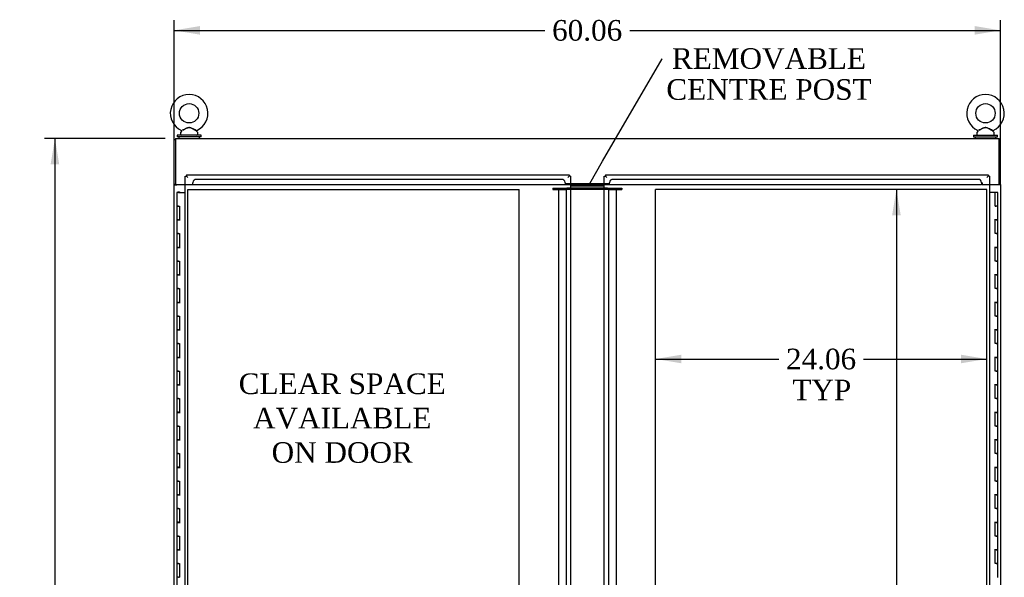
# Model space of a CAD drawing. Header units: inches. Extents: x 1 to 359, y -2 to 239.
# Tile 36 of 79: x 68 to 140, y 121 to 162. Entities that reach past the tile are written whole.
import ezdxf
from ezdxf import colors
from ezdxf.entities.mleader import LeaderData, LeaderLine
from ezdxf.enums import TextEntityAlignment as Align
from ezdxf.lldxf.tags import DXFTag
from ezdxf.math import Vec2, Vec3

# ---------------------------------------------------------------- set-up
doc = ezdxf.new("R2010")
doc.units = ezdxf.units.IN
doc.header["$MEASUREMENT"] = 0
for name, color, linetype in [('COM54746-60', 7, 'Continuous'), ('COM70098', 7, 'Continuous'), ('COM70739-9', 7, 'Continuous'), ('COM71195-7', 7, 'Continuous'), ('COM71196-7', 7, 'Continuous'), ('COM71298-2', 7, 'Continuous'), ('COM71300-2', 7, 'Continuous'), ('COM71301-2', 7, 'Continuous'), ('Default', 7, 'Continuous'), ('DV1_Default', 7, 'Continuous'), ('GSK87756', 7, 'Continuous'), ('SCS86414', 7, 'Continuous'), ('WAF25377', 7, 'Continuous'), ('WAM254785', 7, 'Continuous')]:
    doc.layers.add(name, color=color, linetype=linetype)
doc.styles.add('SEACAD_Times_New_Roman', font='times.ttf')
tags = doc.linetypes.add('HIDDEN2', pattern=[0.1875, 0.125, -0.0625]).pattern_tags.tags
tags[6:7] = [DXFTag(74, 4), DXFTag(75, 0), DXFTag(340, '0'), DXFTag(46, 0.0), DXFTag(50, 0.0), DXFTag(44, 0.0), DXFTag(45, 0.0)]
tags[4:5] = [DXFTag(74, 4), DXFTag(75, 0), DXFTag(340, '0'), DXFTag(46, 0.0), DXFTag(50, 0.0), DXFTag(44, 0.0), DXFTag(45, 0.0)]
tags = doc.linetypes.add('PHANTOM2', pattern=[1.25, 0.625, -0.125, 0.125, -0.125, 0.125, -0.125]).pattern_tags.tags
tags[14:15] = [DXFTag(74, 4), DXFTag(75, 0), DXFTag(340, '0'), DXFTag(46, 0.0), DXFTag(50, 0.0), DXFTag(44, 0.0), DXFTag(45, 0.0)]
tags[12:13] = [DXFTag(74, 4), DXFTag(75, 0), DXFTag(340, '0'), DXFTag(46, 0.0), DXFTag(50, 0.0), DXFTag(44, 0.0), DXFTag(45, 0.0)]
tags[10:11] = [DXFTag(74, 4), DXFTag(75, 0), DXFTag(340, '0'), DXFTag(46, 0.0), DXFTag(50, 0.0), DXFTag(44, 0.0), DXFTag(45, 0.0)]
tags[8:9] = [DXFTag(74, 4), DXFTag(75, 0), DXFTag(340, '0'), DXFTag(46, 0.0), DXFTag(50, 0.0), DXFTag(44, 0.0), DXFTag(45, 0.0)]
tags[6:7] = [DXFTag(74, 4), DXFTag(75, 0), DXFTag(340, '0'), DXFTag(46, 0.0), DXFTag(50, 0.0), DXFTag(44, 0.0), DXFTag(45, 0.0)]
tags[4:5] = [DXFTag(74, 4), DXFTag(75, 0), DXFTag(340, '0'), DXFTag(46, 0.0), DXFTag(50, 0.0), DXFTag(44, 0.0), DXFTag(45, 0.0)]
doc.dimstyles.new('HAMMOND_(STH_-_300x200)', dxfattribs={"dimtxt": 1.5, "dimasz": 1.875, "dimexe": 0.75, "dimexo": 0.75, "dimgap": 0.375, "dimtad": 0, "dimtih": 1, "dimtoh": 1, "dimzin": 0, "dimdsep": 46, "dimtxsty": 'SEACAD_Times_New_Roman', "dimblk1": '_SE_FILLED', "dimblk2": '_SE_FILLED', "dimsah": 1, "dimcen": 0.75, "dimadec": 0, "dimazin": 0, "dimtfac": 0.8, "dimtofl": 0, "dimtmove": 0, "dimatfit": 3, "dimfxl": 1, "dimtolj": 1, "dimtzin": 0, "dimarcsym": 0})

# ---------------------------------------------------------------- blocks, each defined once
blk = doc.blocks.new('_SE_FILLED')
at = {"color": 0}
blk.add_line((0, 0), (-1, 0), dxfattribs=at)
blk.add_solid([(0, 0), (-1, -0.1665), (-1, 0.1665), (0, 0)], dxfattribs=at)
blk = doc.blocks.new('SE')
at = {"layer": 'COM54746-60', "color": 7, "linetype": 'Continuous'}
for p, q in [((79.913, 149.382), (79.796, 149.382)), ((79.796, 149.382), (79.796, 148.382)), ((79.851, 149.391), (79.851, 149.417)), ((79.851, 149.417), (79.901, 149.417)), ((79.901, 149.391), (79.851, 149.391)), ((79.863, 149.391), (79.863, 149.382)), ((79.901, 149.417), (79.926, 149.417)), ((79.901, 149.391), (79.926, 149.391)), ((79.913, 149.382), (80.398, 149.382)), ((79.926, 149.417), (79.976, 149.417)), ((79.976, 149.391), (79.926, 149.391)), ((79.963, 149.382), (79.963, 149.391)), ((79.976, 149.417), (79.976, 149.391)), ((139.252, 149.382), (138.834, 149.382)), ((139.252, 148.382), (139.252, 149.382)), ((139.436, 149.382), (139.252, 149.382)), ((139.436, 148.382), (139.436, 149.382)), ((79.913, 148.382), (79.796, 148.382)), ((79.796, 148.382), (79.913, 148.382)), ((79.796, 148.382), (79.796, 147.382)), ((79.913, 148.382), (79.981, 148.382)), ((79.981, 148.382), (79.981, 147.383)), ((139.252, 148.382), (139.319, 148.382)), ((139.436, 148.382), (139.252, 148.382)), ((139.269, 148.382), (139.269, 148.382)), ((139.436, 148.382), (139.319, 148.382)), ((139.369, 148.382), (139.369, 148.382)), ((139.436, 147.381), (139.436, 148.382)), ((79.913, 147.383), (79.796, 147.383)), ((79.796, 147.383), (79.796, 146.382)), ((79.796, 147.382), (80.03, 147.382)), ((79.913, 147.383), (79.981, 147.383)), ((139.436, 147.382), (139.202, 147.382)), ((139.319, 147.381), (139.252, 147.381)), ((139.252, 146.382), (139.252, 147.381)), ((139.319, 147.381), (139.436, 147.381)), ((139.436, 146.382), (139.436, 147.382)), ((79.913, 146.382), (79.796, 146.382)), ((79.796, 146.382), (79.913, 146.382)), ((79.796, 146.382), (79.796, 145.382)), ((79.913, 146.382), (79.981, 146.382)), ((79.981, 146.382), (79.981, 145.383)), ((139.319, 146.382), (139.252, 146.382)), ((139.319, 146.382), (139.436, 146.382)), ((139.436, 146.382), (139.319, 146.382)), ((139.436, 145.381), (139.436, 146.382)), ((79.913, 145.383), (79.796, 145.383)), ((79.796, 145.383), (79.796, 144.382)), ((79.796, 145.382), (80.03, 145.382)), ((79.913, 145.383), (79.981, 145.383)), ((139.436, 145.382), (139.202, 145.382)), ((139.319, 145.381), (139.252, 145.381)), ((139.252, 144.382), (139.252, 145.381)), ((139.319, 145.381), (139.436, 145.381)), ((139.436, 144.382), (139.436, 145.382)), ((79.913, 144.382), (79.796, 144.382)), ((79.796, 144.382), (79.913, 144.382)), ((79.796, 144.382), (79.796, 143.382)), ((79.913, 144.382), (79.981, 144.382)), ((79.981, 144.382), (79.981, 143.383)), ((139.319, 144.382), (139.252, 144.382)), ((139.319, 144.382), (139.436, 144.382)), ((139.436, 144.382), (139.319, 144.382)), ((139.436, 143.381), (139.436, 144.382)), ((79.913, 143.383), (79.796, 143.383)), ((79.796, 143.383), (79.796, 142.382)), ((79.796, 143.382), (80.03, 143.382)), ((79.913, 143.383), (79.981, 143.383)), ((139.436, 143.382), (139.202, 143.382)), ((139.319, 143.381), (139.252, 143.381)), ((139.252, 142.382), (139.252, 143.381)), ((139.319, 143.381), (139.436, 143.381)), ((139.436, 142.382), (139.436, 143.382)), ((79.913, 142.382), (79.796, 142.382)), ((79.796, 142.382), (79.913, 142.382)), ((79.796, 142.382), (79.796, 141.382)), ((79.913, 142.382), (79.981, 142.382)), ((79.981, 142.382), (79.981, 141.383)), ((139.319, 142.382), (139.252, 142.382)), ((139.319, 142.382), (139.436, 142.382)), ((139.436, 142.382), (139.319, 142.382)), ((139.436, 141.381), (139.436, 142.382)), ((79.913, 141.383), (79.796, 141.383)), ((79.796, 141.383), (79.796, 140.382)), ((79.796, 141.382), (80.03, 141.382)), ((79.913, 141.383), (79.981, 141.383)), ((139.436, 141.382), (139.202, 141.382)), ((139.319, 141.381), (139.252, 141.381)), ((139.252, 140.382), (139.252, 141.381)), ((139.319, 141.381), (139.436, 141.381)), ((139.436, 140.382), (139.436, 141.382)), ((79.913, 140.382), (79.796, 140.382)), ((79.796, 140.382), (79.913, 140.382)), ((79.796, 140.382), (79.796, 139.382)), ((79.913, 140.382), (79.981, 140.382)), ((79.981, 140.382), (79.981, 139.383)), ((139.319, 140.382), (139.252, 140.382)), ((139.319, 140.382), (139.436, 140.382)), ((139.436, 140.382), (139.319, 140.382)), ((139.436, 139.381), (139.436, 140.382)), ((79.913, 139.383), (79.796, 139.383)), ((79.796, 139.383), (79.796, 138.382)), ((79.796, 139.382), (80.03, 139.382)), ((79.913, 139.383), (79.981, 139.383)), ((139.436, 139.382), (139.202, 139.382)), ((139.319, 139.381), (139.252, 139.381)), ((139.252, 138.382), (139.252, 139.381)), ((139.319, 139.381), (139.436, 139.381)), ((139.436, 138.382), (139.436, 139.382)), ((79.913, 138.382), (79.796, 138.382)), ((79.796, 138.382), (79.913, 138.382)), ((79.796, 138.382), (79.796, 137.382)), ((79.913, 138.382), (79.981, 138.382)), ((79.981, 138.382), (79.981, 137.383)), ((139.319, 138.382), (139.252, 138.382)), ((139.319, 138.382), (139.436, 138.382)), ((139.436, 138.382), (139.319, 138.382)), ((139.436, 137.381), (139.436, 138.382)), ((79.913, 137.383), (79.796, 137.383)), ((79.796, 137.383), (79.796, 136.382)), ((79.796, 137.382), (80.03, 137.382)), ((79.913, 137.383), (79.981, 137.383)), ((139.436, 137.382), (139.202, 137.382)), ((139.319, 137.381), (139.252, 137.381)), ((139.252, 136.382), (139.252, 137.381)), ((139.319, 137.381), (139.436, 137.381)), ((139.436, 136.382), (139.436, 137.382)), ((79.913, 136.382), (79.796, 136.382)), ((79.796, 136.382), (79.913, 136.382)), ((79.796, 136.382), (79.796, 135.382)), ((79.913, 136.382), (79.981, 136.382)), ((79.981, 136.382), (79.981, 135.383)), ((139.319, 136.382), (139.252, 136.382)), ((139.319, 136.382), (139.436, 136.382)), ((139.436, 136.382), (139.319, 136.382)), ((139.436, 135.381), (139.436, 136.382)), ((79.913, 135.383), (79.796, 135.383)), ((79.796, 135.383), (79.796, 134.382)), ((79.796, 135.382), (80.03, 135.382)), ((79.913, 135.383), (79.981, 135.383)), ((139.436, 135.382), (139.202, 135.382)), ((139.319, 135.381), (139.252, 135.381)), ((139.252, 134.382), (139.252, 135.381)), ((139.319, 135.381), (139.436, 135.381)), ((139.436, 134.382), (139.436, 135.382)), ((79.913, 134.382), (79.796, 134.382)), ((79.796, 134.382), (79.913, 134.382)), ((79.796, 134.382), (79.796, 133.382)), ((79.913, 134.382), (79.981, 134.382)), ((79.981, 134.382), (79.981, 133.383)), ((139.319, 134.382), (139.252, 134.382)), ((139.319, 134.382), (139.436, 134.382)), ((139.436, 134.382), (139.319, 134.382)), ((139.436, 133.381), (139.436, 134.382)), ((79.913, 133.383), (79.796, 133.383)), ((79.796, 133.383), (79.796, 132.382)), ((79.796, 133.382), (80.03, 133.382)), ((79.913, 133.383), (79.981, 133.383)), ((139.436, 133.382), (139.202, 133.382)), ((139.319, 133.381), (139.252, 133.381)), ((139.252, 132.382), (139.252, 133.381)), ((139.319, 133.381), (139.436, 133.381)), ((139.436, 132.382), (139.436, 133.382)), ((79.913, 132.382), (79.796, 132.382)), ((79.796, 132.382), (79.913, 132.382)), ((79.796, 132.382), (79.796, 131.382)), ((79.913, 132.382), (79.981, 132.382)), ((79.981, 132.382), (79.981, 131.383)), ((139.319, 132.382), (139.252, 132.382)), ((139.319, 132.382), (139.436, 132.382)), ((139.436, 132.382), (139.319, 132.382)), ((139.436, 131.381), (139.436, 132.382)), ((79.913, 131.383), (79.796, 131.383)), ((79.796, 131.383), (79.796, 130.382)), ((79.796, 131.382), (80.03, 131.382)), ((79.913, 131.383), (79.981, 131.383)), ((139.436, 131.382), (139.202, 131.382)), ((139.319, 131.381), (139.252, 131.381)), ((139.252, 130.382), (139.252, 131.381)), ((139.319, 131.381), (139.436, 131.381)), ((139.436, 130.382), (139.436, 131.382)), ((79.913, 130.382), (79.796, 130.382)), ((79.796, 130.382), (79.913, 130.382)), ((79.796, 130.382), (79.796, 129.382)), ((79.913, 130.382), (79.981, 130.382)), ((79.981, 130.382), (79.981, 129.383)), ((139.319, 130.382), (139.252, 130.382)), ((139.319, 130.382), (139.436, 130.382)), ((139.436, 130.382), (139.319, 130.382)), ((139.436, 129.381), (139.436, 130.382)), ((79.913, 129.383), (79.796, 129.383)), ((79.796, 129.383), (79.796, 128.382)), ((79.796, 129.382), (80.03, 129.382)), ((79.913, 129.383), (79.981, 129.383)), ((139.436, 129.382), (139.202, 129.382)), ((139.319, 129.381), (139.252, 129.381)), ((139.252, 128.382), (139.252, 129.381)), ((139.319, 129.381), (139.436, 129.381)), ((139.436, 128.382), (139.436, 129.382)), ((79.913, 128.382), (79.796, 128.382)), ((79.796, 128.382), (79.913, 128.382)), ((79.796, 128.382), (79.796, 127.382)), ((79.913, 128.382), (79.981, 128.382)), ((79.981, 128.382), (79.981, 127.383)), ((139.319, 128.382), (139.252, 128.382)), ((139.319, 128.382), (139.436, 128.382)), ((139.436, 128.382), (139.319, 128.382)), ((139.436, 127.381), (139.436, 128.382)), ((79.913, 127.383), (79.796, 127.383)), ((79.796, 127.383), (79.796, 126.382)), ((79.796, 127.382), (80.03, 127.382)), ((79.913, 127.383), (79.981, 127.383)), ((139.436, 127.382), (139.202, 127.382)), ((139.319, 127.381), (139.252, 127.381)), ((139.252, 126.382), (139.252, 127.381)), ((139.319, 127.381), (139.436, 127.381)), ((139.436, 126.382), (139.436, 127.382)), ((79.913, 126.382), (79.796, 126.382)), ((79.796, 126.382), (79.913, 126.382)), ((79.796, 126.382), (79.796, 125.382)), ((79.913, 126.382), (79.981, 126.382)), ((79.981, 126.382), (79.981, 125.383)), ((139.319, 126.382), (139.252, 126.382)), ((139.319, 126.382), (139.436, 126.382)), ((139.436, 126.382), (139.319, 126.382)), ((139.436, 125.381), (139.436, 126.382)), ((79.913, 125.383), (79.796, 125.383)), ((79.796, 125.383), (79.796, 124.382)), ((79.796, 125.382), (80.03, 125.382)), ((79.913, 125.383), (79.981, 125.383)), ((139.436, 125.382), (139.202, 125.382)), ((139.319, 125.381), (139.252, 125.381)), ((139.252, 124.382), (139.252, 125.381)), ((139.319, 125.381), (139.436, 125.381)), ((139.436, 124.382), (139.436, 125.382)), ((79.913, 124.382), (79.796, 124.382)), ((79.796, 124.382), (79.913, 124.382)), ((79.796, 124.382), (79.796, 123.382)), ((79.913, 124.382), (79.981, 124.382)), ((79.981, 124.382), (79.981, 123.383)), ((139.319, 124.382), (139.252, 124.382)), ((139.319, 124.382), (139.436, 124.382)), ((139.436, 124.382), (139.319, 124.382)), ((139.436, 123.381), (139.436, 124.382)), ((79.913, 123.383), (79.796, 123.383)), ((79.796, 123.383), (79.796, 122.382)), ((79.796, 123.382), (80.03, 123.382)), ((79.913, 123.383), (79.981, 123.383)), ((139.436, 123.382), (139.202, 123.382)), ((139.319, 123.381), (139.252, 123.381)), ((139.252, 122.382), (139.252, 123.381)), ((139.319, 123.381), (139.436, 123.381)), ((139.436, 122.382), (139.436, 123.382)), ((79.913, 122.382), (79.796, 122.382)), ((79.796, 122.382), (79.913, 122.382)), ((79.796, 122.382), (79.796, 121.382)), ((79.913, 122.382), (79.981, 122.382)), ((79.981, 122.382), (79.981, 121.383)), ((139.319, 122.382), (139.252, 122.382)), ((139.319, 122.382), (139.436, 122.382)), ((139.436, 122.382), (139.319, 122.382)), ((139.436, 121.381), (139.436, 122.382)), ((79.913, 121.383), (79.796, 121.383)), ((79.796, 121.383), (79.796, 120.382)), ((79.913, 121.383), (79.981, 121.383))]:
    blk.add_line(p, q, dxfattribs=at)
at = {"layer": 'COM70098', "color": 7, "linetype": 'HIDDEN2'}
for p, q in [((107.116, 149.678), (108.079, 149.678)), ((107.116, 149.678), (107.116, 149.583)), ((107.116, 149.583), (108.079, 149.583)), ((108.079, 149.583), (108.079, 149.678)), ((108.079, 149.678), (108.139, 149.678)), ((108.139, 149.583), (108.079, 149.583)), ((108.398, 149.678), (108.139, 149.678)), ((108.398, 149.583), (108.139, 149.583)), ((111.093, 149.678), (110.834, 149.678)), ((111.093, 149.583), (110.834, 149.583)), ((111.093, 149.678), (111.153, 149.678)), ((111.153, 149.583), (111.093, 149.583)), ((111.153, 149.678), (112.116, 149.678)), ((111.153, 149.583), (111.153, 149.678)), ((111.153, 149.583), (112.116, 149.583)), ((112.116, 149.678), (112.116, 149.583))]:
    blk.add_line(p, q, dxfattribs=at)
at = {"layer": 'COM70098', "color": 7, "linetype": 'Continuous'}
for p, q in [((110.834, 149.928), (108.398, 149.928)), ((110.834, 149.833), (108.398, 149.833)), ((110.834, 149.678), (108.398, 149.678)), ((110.834, 149.583), (108.398, 149.583))]:
    blk.add_line(p, q, dxfattribs=at)
at = {"layer": 'COM70739-9', "color": 7, "linetype": 'HIDDEN2'}
for p, q in [((107.512, 149.583), (107.512, 88.963)), ((107.697, 149.583), (108.079, 149.583)), ((108.079, 149.583), (108.079, 88.963)), ((111.153, 149.583), (111.535, 149.583)), ((111.153, 149.583), (111.153, 88.963)), ((111.72, 149.583), (111.72, 88.963))]:
    blk.add_line(p, q, dxfattribs=at)
at = {"layer": 'COM71195-7', "color": 7, "linetype": 'Continuous'}
for p, q in [((80.398, 150.553), (80.493, 150.553)), ((80.398, 88.211), (80.398, 150.553)), ((80.493, 150.648), (80.493, 150.553)), ((80.493, 150.648), (108.303, 150.648)), ((80.493, 150.553), (80.588, 150.458)), ((80.493, 150.553), (80.588, 150.458)), ((108.303, 150.553), (108.208, 150.458)), ((108.303, 150.553), (108.208, 150.458)), ((108.303, 150.648), (108.303, 150.553)), ((108.398, 150.553), (108.303, 150.553)), ((108.398, 150.553), (108.398, 88.211))]:
    blk.add_line(p, q, dxfattribs=at)
at = {"layer": 'COM71196-7', "color": 7, "linetype": 'Continuous'}
for p, q in [((110.834, 150.553), (110.929, 150.553)), ((110.834, 88.211), (110.834, 150.553)), ((110.929, 150.648), (110.929, 150.553)), ((110.929, 150.648), (138.739, 150.648)), ((110.929, 150.553), (111.024, 150.458)), ((110.929, 150.553), (111.024, 150.458)), ((138.739, 150.553), (138.644, 150.458)), ((138.739, 150.553), (138.644, 150.458)), ((138.739, 150.648), (138.739, 150.553)), ((138.834, 150.553), (138.739, 150.553)), ((138.834, 150.553), (138.834, 88.211))]:
    blk.add_line(p, q, dxfattribs=at)
at = {"layer": 'COM71298-2', "color": 7, "linetype": 'Continuous'}
for p, q in [((79.681, 153.303), (139.551, 153.303)), ((79.681, 153.303), (79.681, 153.16)), ((79.681, 153.16), (79.681, 149.958)), ((139.551, 153.16), (139.551, 153.303)), ((139.551, 149.958), (139.551, 153.16)), ((79.681, 149.958), (80.398, 149.958)), ((108.398, 150.023), (110.834, 150.023)), ((138.834, 149.958), (139.551, 149.958))]:
    blk.add_line(p, q, dxfattribs=at)
at = {"layer": 'COM71298-2', "color": 7, "linetype": 'HIDDEN2'}
for p, q in [((107.749, 150.325), (81.211, 150.325)), ((138.021, 150.325), (111.483, 150.325)), ((80.398, 149.958), (80.931, 149.958)), ((80.931, 150.071), (80.931, 149.958)), ((80.962, 150.096), (80.961, 150.078)), ((80.961, 149.928), (80.961, 150.078)), ((107.999, 149.928), (80.961, 149.928)), ((107.999, 150.078), (107.999, 150.096)), ((107.999, 150.078), (107.999, 149.928)), ((107.999, 150.023), (108.398, 150.023)), ((108.398, 149.928), (107.999, 149.928)), ((110.834, 150.023), (111.233, 150.023)), ((111.233, 149.928), (110.834, 149.928)), ((111.234, 150.096), (111.233, 150.078)), ((111.233, 149.928), (111.233, 150.078)), ((138.271, 149.928), (111.233, 149.928)), ((138.271, 150.078), (138.271, 150.096)), ((138.271, 150.078), (138.271, 149.928)), ((138.301, 150.071), (138.301, 149.958)), ((138.301, 149.958), (138.834, 149.958))]:
    blk.add_line(p, q, dxfattribs=at)
for centre in [(80.946, 150.071), (138.286, 150.071)]:
    blk.add_arc(centre, 0.015, 0, 180, dxfattribs=at)
for centre, major_axis, start_param, end_param in [((81.211, 150.079), (-0.25, 0), 4.712389, 6.21308), ((107.749, 150.079), (0.25, 0), 0.070105, 1.570796), ((111.483, 150.079), (-0.25, 0), 4.712389, 6.21308), ((138.021, 150.079), (0.25, 0), 0.070105, 1.570796)]:
    blk.add_ellipse(centre, major_axis=major_axis, ratio=0.984808, start_param=start_param, end_param=end_param, dxfattribs=at)
at = {"layer": 'COM71300-2', "color": 7, "linetype": 'Continuous'}
for p, q in [((79.681, 153.21), (79.586, 153.21)), ((79.586, 149.96), (79.586, 153.21)), ((79.586, 149.93), (79.586, 149.96)), ((79.681, 149.96), (79.586, 149.96)), ((79.586, 88.615), (79.586, 149.93)), ((79.586, 149.93), (79.776, 149.93)), ((79.681, 149.93), (79.681, 149.958)), ((80.398, 149.93), (79.776, 149.93))]:
    blk.add_line(p, q, dxfattribs=at)
at = {"layer": 'COM71301-2', "color": 7, "linetype": 'Continuous'}
for p, q in [((139.551, 153.208), (139.646, 153.208)), ((139.646, 149.958), (139.646, 153.208)), ((139.456, 149.928), (138.834, 149.928)), ((139.646, 149.928), (139.456, 149.928)), ((139.551, 149.958), (139.551, 149.928)), ((139.551, 149.958), (139.646, 149.958)), ((139.646, 149.958), (139.646, 149.928)), ((139.646, 149.928), (139.646, 88.618))]:
    blk.add_line(p, q, dxfattribs=at)
at = {"layer": 'DV1_Default', "color": 7, "linetype": 'PHANTOM2'}
for p, q in [((80.588, 88.963), (80.588, 149.583)), ((80.588, 149.583), (104.652, 149.583)), ((104.652, 120.632), (104.652, 149.583)), ((138.644, 149.583), (114.581, 149.583)), ((114.581, 120.632), (114.581, 149.583)), ((138.644, 88.963), (138.644, 149.583))]:
    blk.add_line(p, q, dxfattribs=at)
at = {"layer": 'GSK87756', "color": 7, "linetype": 'Continuous'}
for p, q in [((110.834, 149.849), (108.398, 149.849)), ((110.834, 149.661), (108.398, 149.661))]:
    blk.add_line(p, q, dxfattribs=at)
at = {"layer": 'SCS86414', "color": 7, "linetype": 'Continuous'}
for p, q in [((80.135, 153.839), (80.07, 153.761)), ((81.293, 153.761), (81.226, 153.84)), ((138.005, 153.839), (137.94, 153.761)), ((139.163, 153.761), (139.096, 153.84)), ((80.056, 153.722), (80.056, 153.603)), ((81.306, 153.603), (81.306, 153.722)), ((137.926, 153.722), (137.926, 153.603)), ((139.176, 153.603), (139.176, 153.722))]:
    blk.add_line(p, q, dxfattribs=at)
for centre in [(80.681, 155.132), (138.551, 155.132)]:
    blk.add_circle(centre, 0.704, dxfattribs=at)
for centre, radius, start, end in [((80.681, 155.132), 1.367, 294.01953, 246.00965), ((138.551, 155.132), 1.367, 294.01953, 246.00965), ((80.111, 153.857), 0.03, 297.89156, 61.95204), ((137.981, 153.857), 0.03, 297.89156, 61.95204), ((80.116, 153.722), 0.06, 140.32138, 180), ((80.116, 153.603), 0.06, 180, 270), ((81.246, 153.603), 0.06, 270, 0), ((81.246, 153.722), 0.06, 0, 39.67862), ((137.986, 153.722), 0.06, 140.32138, 180), ((137.986, 153.603), 0.06, 180, 270), ((139.116, 153.603), 0.06, 270, 0), ((139.116, 153.722), 0.06, 0, 39.67862)]:
    blk.add_arc(centre, radius, start, end, dxfattribs=at)
for points, knots in [([(80.123, 153.884), (80.123, 153.884), (80.123, 153.884), (80.124, 153.884), (80.124, 153.885), (80.125, 153.885)], [0.934098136, 0.934098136, 0.934098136, 0.934098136, 0.9375, 0.9375, 0.943646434, 0.943646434, 0.943646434, 0.943646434]), ([(80.191, 153.917), (80.23, 153.937), (80.28, 153.962), (80.387, 154.014), (80.445, 154.043), (80.534, 154.078), (80.564, 154.089), (80.626, 154.104), (80.658, 154.109), (80.754, 154.106), (80.817, 154.084), (80.934, 154.035), (80.991, 154.006), (81.098, 153.954), (81.147, 153.93), (81.218, 153.895), (81.239, 153.884), (81.239, 153.884)], [0, 0, 0, 0, 0.0625, 0.0625, 0.125, 0.125, 0.15625, 0.15625, 0.1875, 0.1875, 0.25, 0.25, 0.3125, 0.3125, 0.375, 0.375, 0.4344065, 0.4344065, 0.4344065, 0.4344065]), ([(81.229, 153.838), (81.228, 153.838), (81.211, 153.847), (81.164, 153.873), (81.143, 153.884), (81.098, 153.909), (81.074, 153.923), (80.996, 153.966), (80.941, 153.997), (80.854, 154.041), (80.825, 154.055), (80.764, 154.078), (80.732, 154.087), (80.668, 154.092), (80.634, 154.087), (80.572, 154.069), (80.542, 154.057), (80.454, 154.015), (80.398, 153.984), (80.292, 153.924), (80.242, 153.896), (80.203, 153.875)], [0.5685641, 0.5685641, 0.5685641, 0.5685641, 0.625, 0.625, 0.65625, 0.65625, 0.6875, 0.6875, 0.75, 0.75, 0.78125, 0.78125, 0.8125, 0.8125, 0.84375, 0.84375, 0.875, 0.875, 0.9375, 0.9375, 1, 1, 1, 1]), ([(137.993, 153.884), (137.993, 153.884), (137.993, 153.884), (137.994, 153.884), (137.994, 153.885), (137.995, 153.885)], [0.934098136, 0.934098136, 0.934098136, 0.934098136, 0.9375, 0.9375, 0.943646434, 0.943646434, 0.943646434, 0.943646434]), ([(138.061, 153.917), (138.1, 153.937), (138.15, 153.962), (138.257, 154.014), (138.315, 154.043), (138.404, 154.078), (138.434, 154.089), (138.496, 154.104), (138.528, 154.109), (138.624, 154.106), (138.687, 154.084), (138.804, 154.035), (138.861, 154.006), (138.968, 153.954), (139.017, 153.93), (139.088, 153.895), (139.109, 153.884), (139.109, 153.884)], [0, 0, 0, 0, 0.0625, 0.0625, 0.125, 0.125, 0.15625, 0.15625, 0.1875, 0.1875, 0.25, 0.25, 0.3125, 0.3125, 0.375, 0.375, 0.4344065, 0.4344065, 0.4344065, 0.4344065]), ([(139.099, 153.838), (139.098, 153.838), (139.081, 153.847), (139.034, 153.873), (139.013, 153.884), (138.968, 153.909), (138.944, 153.923), (138.866, 153.966), (138.811, 153.997), (138.724, 154.041), (138.695, 154.055), (138.634, 154.078), (138.602, 154.087), (138.538, 154.092), (138.504, 154.087), (138.442, 154.069), (138.412, 154.057), (138.324, 154.015), (138.268, 153.984), (138.162, 153.924), (138.112, 153.896), (138.073, 153.875)], [0.5685641, 0.5685641, 0.5685641, 0.5685641, 0.625, 0.625, 0.65625, 0.65625, 0.6875, 0.6875, 0.75, 0.75, 0.78125, 0.78125, 0.8125, 0.8125, 0.84375, 0.84375, 0.875, 0.875, 0.9375, 0.9375, 1, 1, 1, 1])]:
    blk.add_open_spline(points, degree=3, knots=knots, dxfattribs=at)
at = {"layer": 'WAF25377', "color": 7, "linetype": 'Continuous'}
for p, q in [((81.556, 153.543), (79.806, 153.543)), ((79.806, 153.543), (79.806, 153.428)), ((81.556, 153.428), (79.806, 153.428)), ((81.556, 153.428), (81.556, 153.543)), ((137.676, 153.543), (139.426, 153.543)), ((137.676, 153.543), (137.676, 153.428)), ((137.676, 153.428), (139.426, 153.428)), ((139.426, 153.428), (139.426, 153.543))]:
    blk.add_line(p, q, dxfattribs=at)
at = {"layer": 'WAM254785', "color": 7, "linetype": 'Continuous'}
for p, q in [((79.931, 153.428), (79.931, 153.303)), ((81.431, 153.303), (81.431, 153.428)), ((137.801, 153.428), (137.801, 153.303)), ((139.301, 153.303), (139.301, 153.428))]:
    blk.add_line(p, q, dxfattribs=at)
blk = doc.blocks.new('DMBLK55')
at = {"layer": 'Default', "linetype": 'Continuous', "transparency": 16777216}
for points in [[(81.461, 161.478), (79.586, 161.166), (81.461, 160.853)], [(137.771, 161.478), (137.771, 160.853), (139.646, 161.166)]]:
    blk.add_hatch(color=7, dxfattribs=at).paths.add_polyline_path(points)
at = {"layer": 'Default', "color": 7, "linetype": 'Continuous', "transparency": 16777216}
for p, q in [((79.586, 150.68), (79.586, 161.916)), ((139.646, 150.678), (139.646, 161.916)), ((79.586, 161.166), (106.532, 161.166)), ((112.701, 161.166), (139.646, 161.166))]:
    blk.add_line(p, q, dxfattribs=at)
at = {"layer": 'Default', "color": 7, "linetype": 'Continuous', "transparency": 16777216, "style": 'SEACAD_Times_New_Roman'}
blk.add_text('60.06', height=1.5, dxfattribs=at).set_placement((107.057, 161.916), align=Align.TOP_LEFT)
blk = doc.blocks.new('DMBLK56')
at = {"layer": 'Default', "linetype": 'Continuous', "transparency": 16777216}
for points in [[(70.615, 151.428), (71.24, 151.428), (70.927, 153.303)], [(70.615, 83.118), (70.927, 81.243), (71.24, 83.118)]]:
    blk.add_hatch(color=7, dxfattribs=at).paths.add_polyline_path(points)
at = {"layer": 'Default', "color": 7, "linetype": 'Continuous', "transparency": 16777216}
for p, q in [((78.931, 153.303), (70.177, 153.303)), ((70.927, 153.303), (70.927, 118.548)), ((70.927, 115.998), (70.927, 81.243)), ((78.931, 81.243), (70.177, 81.243))]:
    blk.add_line(p, q, dxfattribs=at)
at = {"layer": 'Default', "color": 7, "linetype": 'Continuous', "transparency": 16777216, "style": 'SEACAD_Times_New_Roman'}
blk.add_text('72.06', height=1.5, dxfattribs=at).set_placement((68.368, 118.023), align=Align.TOP_LEFT)
blk = doc.blocks.new('DMBLK65')
at = {"layer": 'Default', "linetype": 'Continuous', "transparency": 16777216}
for points in [[(132.391, 147.708), (132.079, 149.583), (131.766, 147.708)], [(132.391, 90.838), (131.766, 90.838), (132.079, 88.963)]]:
    blk.add_hatch(color=7, dxfattribs=at).paths.add_polyline_path(points)
at = {"layer": 'Default', "color": 7, "linetype": 'Continuous', "transparency": 16777216}
for p, q in [((132.079, 149.583), (132.079, 120.548)), ((132.079, 115.748), (132.079, 88.963))]:
    blk.add_line(p, q, dxfattribs=at)
at = {"layer": 'Default', "color": 7, "linetype": 'Continuous', "transparency": 16777216, "style": 'SEACAD_Times_New_Roman'}
for s, p in [('60.62', (129.519, 120.023)), ('TYP', (129.981, 117.773))]:
    blk.add_text(s, height=1.5, dxfattribs=at).set_placement(p, align=Align.TOP_LEFT)
blk = doc.blocks.new('DMBLK66')
at = {"layer": 'Default', "linetype": 'Continuous', "transparency": 16777216}
for points in [[(116.456, 137.574), (114.581, 137.262), (116.456, 136.949)], [(136.769, 137.574), (136.769, 136.949), (138.644, 137.262)]]:
    blk.add_hatch(color=7, dxfattribs=at).paths.add_polyline_path(points)
at = {"layer": 'Default', "color": 7, "linetype": 'Continuous', "transparency": 16777216}
for p, q in [((114.581, 137.262), (123.529, 137.262)), ((129.697, 137.262), (138.644, 137.262))]:
    blk.add_line(p, q, dxfattribs=at)
at = {"layer": 'Default', "color": 7, "linetype": 'Continuous', "transparency": 16777216, "style": 'SEACAD_Times_New_Roman'}
for s, p in [('24.06', (124.054, 138.012)), ('TYP', (124.516, 135.762))]:
    blk.add_text(s, height=1.5, dxfattribs=at).set_placement(p, align=Align.TOP_LEFT)

msp = doc.modelspace()

# ---------------------------------------------------------------- block references
at = {"layer": 'Default'}
msp.add_blockref('SE', (0, 0), dxfattribs=at)

# ---------------------------------------------------------------- texts
at = {"layer": 'Default', "insert": (91.806, 136.213), "char_height": 1.5, "width": 15.4731, "attachment_point": 2}
msp.add_mtext('{\\fTimes New Roman|b0||i0||c0|p34;\\C7;\\H1.5;\\W1.;CLEAR SPACE \\P}{\\fTimes New Roman|b0||i0||c0|p34;\\C7;\\H1.5;\\W1.;AVAILABLE \\P}{\\fTimes New Roman|b0||i0||c0|p34;\\C7;\\H1.5;\\W1.;ON DOOR }', dxfattribs=at)

# ---------------------------------------------------------------- dimensions: what is measured, and where the dimension line sits
at = {"layer": 'Default', "color": 7, "linetype": 'Continuous'}
for base, p1, p2, angle, text, picture, middle in [((79.586, 161.166), (79.586, 149.93), (139.646, 149.928), 359.99762, '\\A1;<>', 'DMBLK55', (109.616, 161.166)), ((70.927, 153.303), (79.681, 153.303), (79.681, 81.243), 270, '\\A1;<>', 'DMBLK56', (70.927, 117.273)), ((132.079, 149.583), (114.581, 149.583), (114.581, 88.963), 270, '\\A1;<>\\PTYP', 'DMBLK65', (132.079, 119.273))]:
    dim = msp.add_linear_dim(base=base, p1=p1, p2=p2, angle=angle, text=text, dimstyle='HAMMOND_(STH_-_300x200)', dxfattribs=at)
    dim.commit()
    dim.dimension.update_dxf_attribs({"geometry": picture, "text_midpoint": middle, "dimtype": 161})
dim = msp.add_linear_dim(base=(138.644, 137.262), p1=(114.581, 120.632), p2=(138.644, 149.583), text='\\A1;<>\\PTYP', dimstyle='HAMMOND_(STH_-_300x200)', dxfattribs=at)
dim.commit()
dim.dimension.update_dxf_attribs({"geometry": 'DMBLK66', "text_midpoint": (126.613, 137.262), "dimtype": 160})

# ---------------------------------------------------------------- leaders
ml = msp.add_multileader_mtext('Standard', dxfattribs=at)
ml.set_content('{\\pxsm0.9;\\fTimes New Roman|b0||i0||c0|p34;\\W1.;REMOVABLE\\PCENTRE POST\\P}', color=7)
ml.set_leader_properties()
ml.set_arrow_properties(name='_SE_FILLED')
ml.build(insert=Vec2(0, 0))
ml.multileader.update_dxf_attribs({"dogleg_length": 0, "arrow_head_size": 1.875})
ctx = ml.context
ctx.base_point, ctx.char_height, ctx.arrow_head_size, ctx.landing_gap_size = Vec3(115.498, 158.44), 1.5, 1.875, 0.525
ctx.text_align_type = 1
notes = []
notes.append((ctx, [(0, (1, 1, 0), (115.063, 159.1), (1, 0), 0, [(0, [(109.789, 150.023)], 0, [])])]))
ctx.mtext.insert, ctx.mtext.alignment = Vec3(122.816, 159.866), 2
for ctx, leaders in notes:
    for number, flags, end, landing, length, lines in leaders:
        leader = LeaderData()
        leader.index, (leader.has_last_leader_line, leader.has_dogleg_vector, leader.attachment_direction) = number, flags
        leader.last_leader_point, leader.dogleg_vector, leader.dogleg_length = Vec3(end), Vec3(landing), length
        for number, points, colour, breaks in lines:
            line = LeaderLine()
            line.index, line.vertices, line.color, line.breaks = number, Vec3.list(points), colors.encode_raw_color(colour), breaks
            leader.lines.append(line)
        ctx.leaders.append(leader)

doc.saveas('drawing.dxf')
